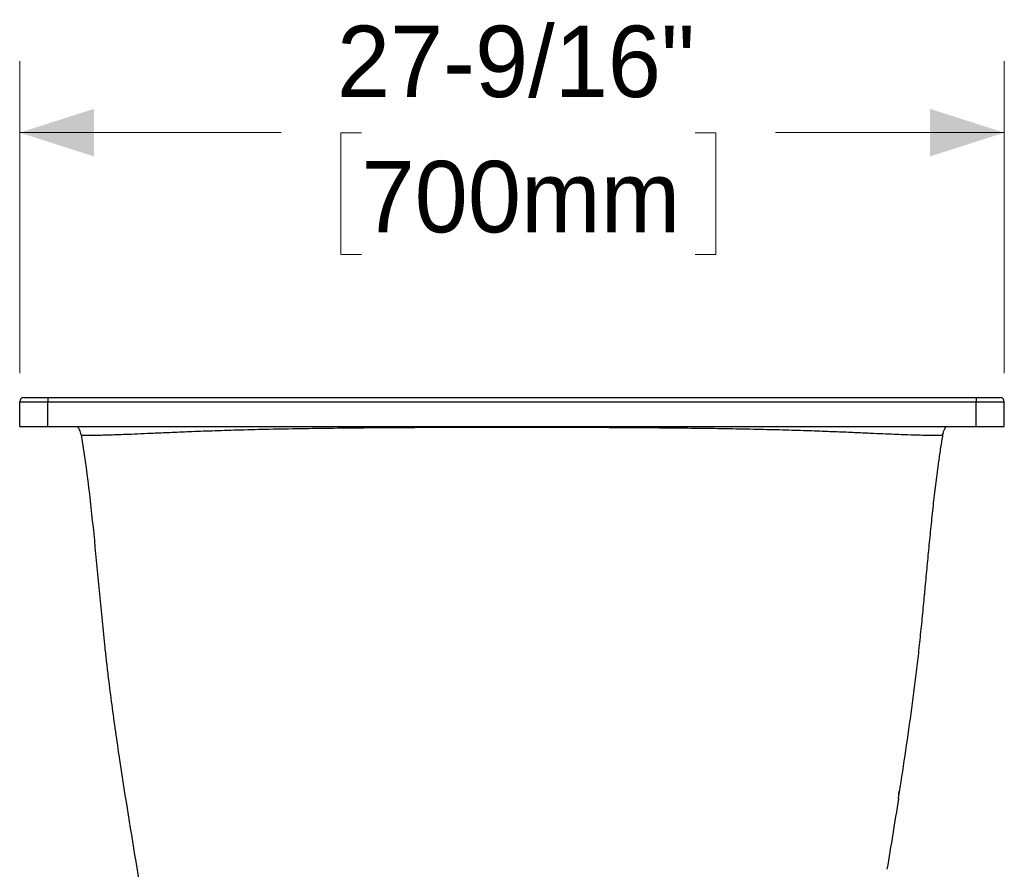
# Model space of a CAD drawing. Header units: inches. Extents: x 0.5 to 10.5, y 0.5 to 7.8.
# Tile 19 of 19: x 7.2 to 8.9, y 1.6 to 3.1. Entities that reach past the tile are written whole.
import ezdxf

# ---------------------------------------------------------------- set-up
doc = ezdxf.new("R2010")
doc.units = ezdxf.units.IN
doc.header["$MEASUREMENT"] = 0
doc.linetypes.add('SLD-Solid', pattern=[0])
doc.styles.add('SLDTEXTSTYLE0', font='txt')
doc.dimstyles.new('SLDDIMSTYLE0', dxfattribs={"dimtxt": 0.125, "dimasz": 0.13, "dimexe": 0, "dimexo": 0.0625, "dimgap": 0.03125, "dimtad": 0, "dimtih": 1, "dimtoh": 1, "dimdec": 6, "dimlfac": 16, "dimrnd": 1e-09, "dimzin": 12, "dimdsep": 46, "dimlunit": 5, "dimtxsty": 'SLDTEXTSTYLE0', "dimsah": 1, "dimcen": 0.09, "dimadec": 0, "dimazin": 3, "dimtfac": 1, "dimtdec": 0, "dimtofl": 0, "dimtmove": 0, "dimatfit": 3, "dimfxl": 1, "dimfrac": 2, "dimtolj": 1, "dimtzin": 12, "dimarcsym": 0})

# ---------------------------------------------------------------- blocks, each defined once
blk = doc.blocks.new('_D_4')
at = {"color": 7, "linetype": 'SLD-Solid', "lineweight": 18, "transparency": 16777216}
for p, q in [((7.2144, 2.5079), (7.2144, 3.0539)), ((8.9369, 2.5079), (8.9369, 3.0539)), ((7.2144, 2.9289), (7.6721, 2.9289)), ((7.8125, 2.9284), (7.7762, 2.9284)), ((7.7762, 2.9284), (7.7762, 2.7159)), ((8.3962, 2.9284), (8.4324, 2.9284)), ((8.4324, 2.9284), (8.4324, 2.7159)), ((8.9369, 2.9289), (8.5366, 2.9289)), ((7.7762, 2.7159), (7.8125, 2.7159)), ((8.4324, 2.7159), (8.3962, 2.7159))]:
    blk.add_line(p, q, dxfattribs=at)
for points in [[(7.2144, 2.9289), (7.3444, 2.8873), (7.3444, 2.9706)], [(8.9369, 2.9289), (8.8069, 2.9706), (8.8069, 2.8873)]]:
    blk.add_solid(points, dxfattribs=at)
at = {"color": 7, "linetype": 'SLD-Solid', "lineweight": 18, "transparency": 16777216, "char_height": 0.125, "attachment_point": 1, "style": 'SLDTEXTSTYLE0'}
for s, insert in [('27-9/16"', (7.7694, 3.1162)), ('700mm', (7.8125, 2.8795))]:
    blk.add_mtext(s, dxfattribs=dict(at, insert=insert))

msp = doc.modelspace()

# ---------------------------------------------------------------- linework, layer by layer
at = {"color": 7, "linetype": 'SLD-Solid', "lineweight": 25}
for p, q in [((7.22181927, 2.46524679), (7.26364998, 2.46524679)), ((7.26364998, 2.46524679), (8.88766573, 2.46524679)), ((7.26364998, 2.46524679), (7.26364998, 2.4578649)), ((8.88766573, 2.46524679), (8.92949644, 2.46524679)), ((8.88766573, 2.46524679), (8.88766573, 2.4578649)), ((7.21443738, 2.4578649), (7.26364998, 2.4578649)), ((7.21443738, 2.41480387), (7.21443738, 2.4578649)), ((7.26364998, 2.4578649), (8.88766573, 2.4578649)), ((7.26364998, 2.41480387), (7.26364998, 2.4578649)), ((8.88766573, 2.4578649), (8.93687833, 2.4578649)), ((8.88766573, 2.41480387), (8.88766573, 2.4578649)), ((8.93687833, 2.41480387), (8.93687833, 2.4578649)), ((7.21443738, 2.41480387), (7.26364998, 2.41480387)), ((7.26364998, 2.41480387), (8.88766573, 2.41480387)), ((8.07565785, 2.41362722), (8.07565785, 2.41480387)), ((8.88766573, 2.41480387), (8.93687833, 2.41480387)), ((8.82825485, 2.39864748), (8.83041748, 2.40435439)), ((8.83012888, 2.40434452), (8.83005988, 2.40434216)), ((8.75171084, 1.76320344), (8.75310326, 1.77645145)), ((7.41740233, 1.65346725), (7.42472938, 1.60898218))]:
    msp.add_line(p, q, dxfattribs=at)
for centre, start, end in [((7.22181927, 2.4578649), 90, 180), ((8.92949644, 2.4578649), 0, 90)]:
    msp.add_arc(centre, 0.00738189, start, end, dxfattribs=at)
for points, knots in [([(7.32191916, 2.39987372), (7.3212118, 2.40306261), (7.32001563, 2.40845513), (7.31686649, 2.41296212), (7.31557961, 2.41480387)], [0, 0, 0, 0, 0.5913560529, 1, 1, 1, 1]), ([(7.32191916, 2.39987372), (7.32191916, 2.39987372), (7.32192401, 2.39987333), (7.32194342, 2.39987179), (7.32195797, 2.39987063), (7.32201641, 2.39986603), (7.32207504, 2.39986144), (7.32231505, 2.39984327), (7.32255864, 2.39982521), (7.32327906, 2.399779), (7.32375518, 2.3997508), (7.32507498, 2.39968844), (7.32591755, 2.3996542), (7.32820127, 2.3995883), (7.32964074, 2.39955646), (7.33348751, 2.39951213), (7.33589281, 2.39949936), (7.34223279, 2.39952402), (7.34616551, 2.39956113), (7.35382026, 2.39969492), (7.35666667, 2.39975275), (7.36307828, 2.39990452), (7.36664356, 2.3999985), (7.37863792, 2.40035193), (7.38836071, 2.40068347), (7.41259528, 2.4016339), (7.42712051, 2.40225779), (7.45349873, 2.40342318), (7.4630551, 2.40384858), (7.4838128, 2.40475395), (7.49501491, 2.40523382), (7.51912656, 2.40621458), (7.53203585, 2.40671505), (7.5595573, 2.40769753), (7.57416956, 2.40817917), (7.60502199, 2.40909106), (7.62126157, 2.40952122), (7.65524347, 2.41031246), (7.67298519, 2.41067364), (7.72822514, 2.41164844), (7.76774047, 2.41215252), (7.85070254, 2.41292181), (7.89414843, 2.4131896), (7.96113723, 2.41345399), (7.98377044, 2.41351901), (8.01803531, 2.41358397), (8.02950938, 2.41360017), (8.04678106, 2.41361639), (8.05254838, 2.41362045), (8.06121221, 2.41362451), (8.06410276, 2.41362553), (8.06988574, 2.41362688), (8.07277076, 2.41362722), (8.07565785, 2.41362722)], [0, 0, 0, 0, 0.015625, 0.015625, 0.03125, 0.03125, 0.0625, 0.0625, 0.125, 0.125, 0.1875, 0.1875, 0.25, 0.25, 0.3125, 0.3125, 0.375, 0.375, 0.4375, 0.4375, 0.46875, 0.46875, 0.5, 0.5, 0.5625, 0.5625, 0.625, 0.625, 0.65625, 0.65625, 0.6875, 0.6875, 0.71875, 0.71875, 0.75, 0.75, 0.78125, 0.78125, 0.8125, 0.8125, 0.875, 0.875, 0.9375, 0.9375, 0.96875, 0.96875, 0.984375, 0.984375, 0.9921875, 0.9921875, 0.99609375, 0.99609375, 1, 1, 1, 1]), ([(8.07565785, 2.41362722), (8.09672057, 2.41362722), (8.11769622, 2.41360932), (8.15930663, 2.41353773), (8.17994191, 2.41348403), (8.24114256, 2.41326644), (8.28099705, 2.41304672), (8.35767866, 2.41242323), (8.39450588, 2.41201837), (8.44665311, 2.41123711), (8.46351966, 2.41094769), (8.49609271, 2.41030927), (8.51179909, 2.40996012), (8.54193855, 2.40920764), (8.55637139, 2.40880431), (8.58387822, 2.40795928), (8.59695191, 2.40751764), (8.62168949, 2.40662154), (8.63335329, 2.40616732), (8.65527016, 2.40527567), (8.66552332, 2.40483848), (8.6846626, 2.40400685), (8.69354922, 2.40361251), (8.71004014, 2.40288277), (8.71764485, 2.40254738), (8.73870362, 2.40163816), (8.75040179, 2.40116326), (8.77013954, 2.4004355), (8.77818609, 2.40018004), (8.79160863, 2.39981234), (8.79698655, 2.39969937), (8.80587666, 2.39955454), (8.80938849, 2.39952277), (8.81514833, 2.39950052), (8.81739521, 2.39951021), (8.82105531, 2.39954707), (8.82246723, 2.39957441), (8.82475173, 2.39963294), (8.82562324, 2.39966424), (8.82702018, 2.39972329), (8.82754489, 2.39975111), (8.82836922, 2.39979929), (8.82866832, 2.39981969), (8.8288888, 2.39983542)], [0, 0, 0, 0, 0.03125, 0.03125, 0.0625, 0.0625, 0.125, 0.125, 0.1875, 0.1875, 0.21875, 0.21875, 0.25, 0.25, 0.28125, 0.28125, 0.3125, 0.3125, 0.34375, 0.34375, 0.375, 0.375, 0.40625, 0.40625, 0.4375, 0.4375, 0.5, 0.5, 0.5625, 0.5625, 0.625, 0.625, 0.6875, 0.6875, 0.75, 0.75, 0.8125, 0.8125, 0.875, 0.875, 0.9375, 0.9375, 1, 1, 1, 1]), ([(8.83028455, 2.4043052), (8.83041258, 2.40485336), (8.8309097, 2.4069817), (8.83233655, 2.41002397), (8.83391965, 2.41294196), (8.83487416, 2.41434861), (8.83518309, 2.41480387)], [0, 0, 0, 0, 0.1448382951, 0.5623621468, 0.8583577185, 1, 1, 1, 1]), ([(7.32191916, 2.39987372), (7.33193684, 2.33891448), (7.33888925, 2.27718312), (7.35116298, 2.15279776), (7.35648371, 2.090149), (7.364167, 2.0195082), (7.36504535, 2.01165645), (7.36684919, 1.99596899), (7.3677744, 1.9881316), (7.37061633, 1.96463033), (7.37259897, 1.94898053), (7.37877517, 1.9020834), (7.38319713, 1.87088676), (7.39709448, 1.7774637), (7.40720084, 1.71540408), (7.41740233, 1.65346725)], [0, 0, 0, 0, 0.25, 0.25, 0.5, 0.5, 0.53125, 0.53125, 0.5625, 0.5625, 0.625, 0.625, 0.75, 0.75, 1, 1, 1, 1]), ([(8.82888891, 2.3998354), (8.82834507, 2.39660594), (8.82776261, 2.3930676), (8.82657653, 2.38568155), (8.82597182, 2.3818279), (8.82476462, 2.37394738), (8.82416181, 2.36991872), (8.82297183, 2.36177582), (8.82238453, 2.35766092), (8.8218093, 2.35353611)], [0, 0, 0, 0, 0.25, 0.25, 0.5, 0.5, 0.75, 0.75, 1, 1, 1, 1]), ([(8.83005988, 2.40434216), (8.83003754, 2.40434142), (8.82988893, 2.40393906), (8.82943963, 2.40239259), (8.82914429, 2.4012503), (8.82888881, 2.39983539)], [0, 0, 0, 0, 0.5, 0.5, 1, 1, 1, 1]), ([(8.82180926, 2.35353612), (8.81843601, 2.3293481), (8.81544732, 2.30505897), (8.81133299, 2.26850043), (8.8100232, 2.25629512), (8.8074926, 2.23185387), (8.80627241, 2.21962459), (8.80447896, 2.20122209), (8.80388757, 2.19508102), (8.80271563, 2.18281004), (8.80213484, 2.17667776), (8.80097722, 2.16439878), (8.80040043, 2.15825234), (8.79924659, 2.1459471), (8.79866902, 2.13978271), (8.79780422, 2.13058073), (8.79751591, 2.12751763), (8.79693628, 2.1213744), (8.79664524, 2.11829749), (8.79576954, 2.10907055), (8.79518163, 2.10291767), (8.79339879, 2.08445267), (8.79218413, 2.07212793), (8.78967125, 2.04749008), (8.78837225, 2.03516774), (8.78565292, 2.01051684), (8.78423207, 1.99819829), (8.77980399, 1.96128135), (8.77663095, 1.93671694), (8.76657603, 1.8630985), (8.7591697, 1.8141955), (8.7514148, 1.76540401)], [0, 0, 0, 0, 0.125, 0.125, 0.1875, 0.1875, 0.25, 0.25, 0.28125, 0.28125, 0.3125, 0.3125, 0.34375, 0.34375, 0.375, 0.375, 0.390625, 0.390625, 0.40625, 0.40625, 0.4375, 0.4375, 0.5, 0.5, 0.5625, 0.5625, 0.625, 0.625, 0.75, 0.75, 1, 1, 1, 1]), ([(8.7514148, 1.76540401), (8.75152029, 1.76462009), (8.75159221, 1.76408027), (8.75166392, 1.76354991), (8.75168158, 1.76342003), (8.75170505, 1.76324683), (8.75171084, 1.76320344), (8.75171084, 1.76320344)], [0, 0, 0, 0, 0.5, 0.5, 0.75, 0.75, 1, 1, 1, 1])]:
    msp.add_open_spline(points, degree=3, knots=knots, dxfattribs=at)
msp.add_open_spline([(8.75171084, 1.76320344), (8.74518798, 1.72198398), (8.73842965, 1.68084443), (8.73165339, 1.63975575)], degree=3, dxfattribs=at)

# ---------------------------------------------------------------- dimensions: what is measured, and where the dimension line sits
at = {"color": 7, "linetype": 'SLD-Solid', "lineweight": 18}
dim = msp.add_linear_dim(base=(8.93687833, 2.92893305), p1=(7.21443738, 2.4578649), p2=(8.93687833, 2.4578649), dimstyle='SLDDIMSTYLE0', dxfattribs=at)
dim.commit()
dim.dimension.update_dxf_attribs({"geometry": '_D_4', "text_midpoint": (8.1043246, 2.92893305), "dimtype": 160})

doc.saveas('drawing.dxf')
